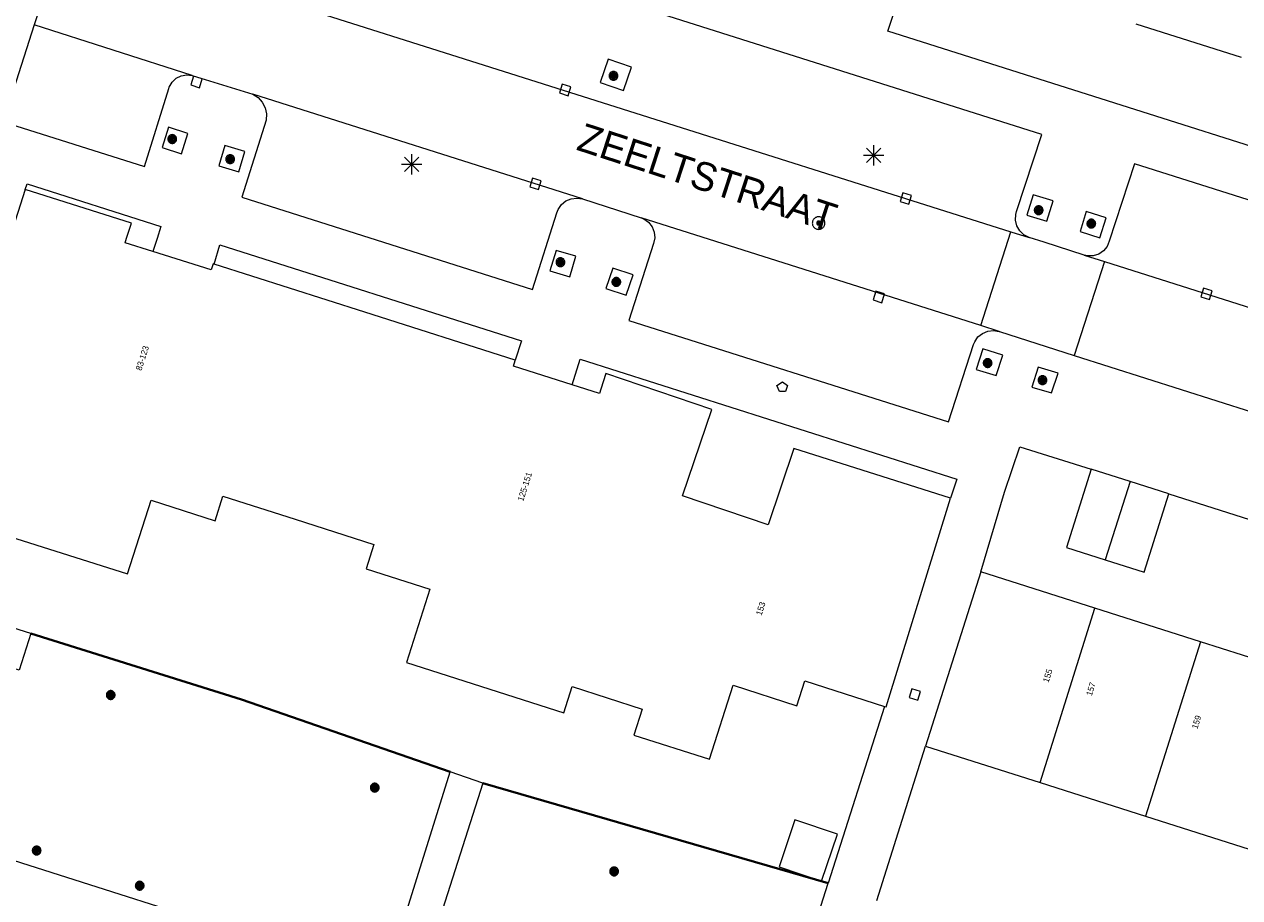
# Model space of a CAD drawing. Header units: metres. Extents: x 135779 to 137489, y 452643 to 455118.
# Tile 28 of 256: x 136332 to 136392, y 452886 to 452929. Entities that reach past the tile are written whole.
import ezdxf
from ezdxf.enums import TextEntityAlignment as Align

# ---------------------------------------------------------------- set-up
doc = ezdxf.new("R2010")
doc.units = ezdxf.units.M
doc.linetypes.add('DGN_Style_4', pattern=[89.853097, 44.898487, -22.449243, 0.056123, -22.449243])
for name, color, linetype, lineweight in [('KTop_BTD_Groenvoorziening_gras- en kruidachtigen', 62, 'Continuous', 13), ('KTop_NAR_Huisnummer (t)', 7, 'Continuous', 13), ('KTop_OBW_Overig Plus', 1, 'Continuous', 13), ('KTop_ORL_Weg_Straatnaam (t)', 7, 'Continuous', 13), ('KTop_PAL_Lichtmast', 40, 'Continuous', 13), ('KTop_PND_Grondvlaksituatie van BAG-pand [tachy]', 1, 'Continuous', 13), ('KTop_PND_Pandscheiding', 40, 'Continuous', 13), ('KTop_PUT_Brandkraan of -put', 1, 'Continuous', 13), ('KTop_PUT_Inspectie- of rioolput', 15, 'Continuous', 13), ('KTop_PUT_Kolk', 15, 'Continuous', 13), ('KTop_SHD_Hek (l)', 15, 'DGN_Style_4', 40), ('KTop_VGO_Boom', 92, 'Continuous', 13), ('KTop_WGD_Parkeervlak', 251, 'Continuous', 13), ('KTop_WGD_Rijbaan_Lokale weg', 251, 'Continuous', 13), ('KTop_WGD_Rijbaan_Lokale weg_verkeersdrempel', 40, 'Continuous', 13), ('KTop_WGD_Voetpad', 251, 'Continuous', 13)]:
    doc.layers.add(name, color=color, linetype=linetype, lineweight=lineweight)
doc.styles.add('Style-ROVU', font='ROVU.shx')

# ---------------------------------------------------------------- blocks, each defined once
blk = doc.blocks.new('PAL_Lichtmast')
at = {"layer": 'KTop_PAL_Lichtmast'}
for p, q in [((-0.354, -0.354), (0.354, 0.354)), ((0.354, -0.354), (-0.354, 0.354)), ((0, -0.5), (0, 0.5)), ((-0.5, 0), (0.5, 0))]:
    blk.add_line(p, q, dxfattribs=at)
blk = doc.blocks.new('PUT_Brandkraan_of_-put')
at = {"layer": 'KTop_PUT_Brandkraan of -put'}
for p, q in [((-0.25, 0.034), (0, 0.25)), ((-0.158, -0.25), (-0.25, 0.034)), ((0, 0.25), (0.25, 0.033)), ((0.25, 0.033), (0.158, -0.25)), ((0.158, -0.25), (-0.158, -0.25))]:
    blk.add_line(p, q, dxfattribs=at)
blk = doc.blocks.new('PUT_Inspectie-_of_rioolput')
at = {"layer": 'KTop_PUT_Inspectie- of rioolput', "flags": 128}
for points in [[(0.31, 0), (0.308, 0.032), (0.303, 0.064), (0.294, 0.095), (0.283, 0.126), (0.268, 0.155), (0.25, 0.182), (0.23, 0.207), (0.207, 0.23), (0.182, 0.25), (0.154, 0.268), (0.126, 0.283), (0.095, 0.294), (0.064, 0.303), (0.032, 0.308), (0, 0.309), (-0.032, 0.308), (-0.064, 0.303), (-0.096, 0.294), (-0.126, 0.283), (-0.155, 0.268), (-0.182, 0.25), (-0.207, 0.23), (-0.23, 0.207), (-0.25, 0.182), (-0.268, 0.154), (-0.283, 0.126), (-0.294, 0.095), (-0.303, 0.064), (-0.308, 0.032), (-0.309, 0), (-0.308, -0.032), (-0.303, -0.064), (-0.294, -0.096), (-0.283, -0.126), (-0.268, -0.155), (-0.25, -0.182), (-0.23, -0.207), (-0.207, -0.23), (-0.182, -0.25), (-0.155, -0.268), (-0.126, -0.283), (-0.096, -0.294), (-0.064, -0.303), (-0.032, -0.308), (0, -0.309), (0.032, -0.308), (0.064, -0.303), (0.095, -0.294), (0.126, -0.283), (0.155, -0.268), (0.182, -0.25), (0.207, -0.23), (0.23, -0.207), (0.25, -0.182), (0.268, -0.155), (0.283, -0.126), (0.294, -0.096), (0.303, -0.064), (0.308, -0.032), (0.31, 0)], [(0.095, 0), (0.094, 0.009), (0.092, 0.019), (0.09, 0.029), (0.086, 0.038), (0.082, 0.047), (0.076, 0.055), (0.07, 0.063), (0.063, 0.07), (0.055, 0.076), (0.047, 0.082), (0.038, 0.086), (0.029, 0.09), (0.019, 0.092), (0.009, 0.094), (0, 0.094), (-0.01, 0.094), (-0.02, 0.092), (-0.029, 0.09), (-0.039, 0.086), (-0.048, 0.082), (-0.056, 0.076), (-0.064, 0.07), (-0.071, 0.063), (-0.077, 0.055), (-0.082, 0.047), (-0.087, 0.038), (-0.09, 0.029), (-0.093, 0.019), (-0.094, 0.009), (-0.095, 0), (-0.094, -0.01), (-0.093, -0.02), (-0.09, -0.029), (-0.087, -0.039), (-0.082, -0.048), (-0.077, -0.056), (-0.071, -0.064), (-0.064, -0.071), (-0.056, -0.077), (-0.047, -0.082), (-0.039, -0.087), (-0.029, -0.09), (-0.02, -0.093), (-0.01, -0.094), (0, -0.095), (0.009, -0.094), (0.019, -0.093), (0.029, -0.09), (0.038, -0.087), (0.047, -0.082), (0.055, -0.077), (0.063, -0.071), (0.07, -0.064), (0.076, -0.056), (0.082, -0.047), (0.086, -0.039), (0.09, -0.029), (0.092, -0.02), (0.094, -0.01), (0.095, 0)], [(0.035, 0), (0.034, 0.003), (0.034, 0.007), (0.033, 0.01), (0.031, 0.014), (0.03, 0.017), (0.028, 0.02), (0.026, 0.023), (0.023, 0.026), (0.02, 0.028), (0.017, 0.03), (0.014, 0.031), (0.01, 0.033), (0.007, 0.034), (0.003, 0.034), (0, 0.034), (-0.004, 0.034), (-0.007, 0.034), (-0.011, 0.033), (-0.014, 0.031), (-0.018, 0.03), (-0.021, 0.028), (-0.023, 0.026), (-0.026, 0.023), (-0.028, 0.02), (-0.03, 0.017), (-0.032, 0.014), (-0.033, 0.01), (-0.034, 0.007), (-0.035, 0.003), (-0.035, 0), (-0.035, -0.004), (-0.034, -0.007), (-0.033, -0.011), (-0.032, -0.014), (-0.03, -0.018), (-0.028, -0.021), (-0.026, -0.023), (-0.023, -0.026), (-0.021, -0.028), (-0.017, -0.03), (-0.014, -0.032), (-0.011, -0.033), (-0.007, -0.034), (-0.004, -0.035), (0, -0.035), (0.003, -0.035), (0.007, -0.034), (0.01, -0.033), (0.014, -0.032), (0.017, -0.03), (0.02, -0.028), (0.023, -0.026), (0.026, -0.023), (0.028, -0.021), (0.03, -0.017), (0.031, -0.014), (0.033, -0.011), (0.034, -0.007), (0.034, -0.004), (0.035, 0)], [(0.01, 0.02), (0.007, 0.02), (0.005, 0.021), (0.003, 0.022), (0.001, 0.022), (-0.001, 0.022), (-0.004, 0.022), (-0.006, 0.021), (-0.008, 0.02), (-0.01, 0.019), (-0.012, 0.018), (-0.014, 0.017), (-0.016, 0.015), (-0.017, 0.013), (-0.019, 0.012), (-0.02, 0.009), (-0.021, 0.007), (-0.022, 0.005), (-0.022, 0.003), (-0.022, 0.001), (-0.022, -0.001), (-0.022, -0.004), (-0.022, -0.006), (-0.021, -0.008), (-0.02, -0.01), (-0.019, -0.012), (-0.017, -0.014), (-0.016, -0.016), (-0.014, -0.017), (-0.012, -0.019), (-0.01, -0.02), (-0.008, -0.021), (-0.006, -0.022), (-0.003, -0.022), (-0.001, -0.022), (0.001, -0.022), (0.003, -0.022), (0.005, -0.022), (0.008, -0.021), (0.01, -0.02), (0.012, -0.019), (0.014, -0.017), (0.015, -0.016), (0.017, -0.014), (0.018, -0.012), (0.02, -0.01), (0.02, -0.008), (0.021, -0.006), (0.022, -0.003), (0.022, -0.001), (0.022, 0.001), (0.022, 0.003), (0.021, 0.005), (0.02, 0.008), (0.019, 0.01), (0.018, 0.012), (0.017, 0.014), (0.015, 0.015), (0.013, 0.017), (0.012, 0.018), (0.01, 0.02)]]:
    blk.add_lwpolyline(points, dxfattribs=at)
blk = doc.blocks.new('PUT_Kolk')
at = {"layer": 'KTop_PUT_Kolk', "flags": 128}
blk.add_lwpolyline([(0.225, -0.225), (0.225, 0.225), (-0.225, 0.225), (-0.225, -0.225), (0.225, -0.225)], dxfattribs=at)
blk = doc.blocks.new('VGO_Boom')
at = {"layer": 'KTop_VGO_Boom', "flags": 128}
for points in [[(0.215, 0), (0.214, 0.022), (0.21, 0.045), (0.204, 0.066), (0.196, 0.087), (0.186, 0.108), (0.174, 0.126), (0.16, 0.144), (0.144, 0.16), (0.126, 0.174), (0.107, 0.186), (0.087, 0.196), (0.066, 0.204), (0.045, 0.21), (0.022, 0.214), (-0.001, 0.215), (-0.023, 0.214), (-0.045, 0.21), (-0.067, 0.204), (-0.088, 0.196), (-0.108, 0.186), (-0.127, 0.174), (-0.144, 0.16), (-0.16, 0.144), (-0.174, 0.126), (-0.187, 0.107), (-0.197, 0.087), (-0.205, 0.066), (-0.211, 0.045), (-0.214, 0.022), (-0.215, -0.001), (-0.214, -0.023), (-0.211, -0.045), (-0.205, -0.067), (-0.197, -0.088), (-0.187, -0.108), (-0.174, -0.127), (-0.16, -0.144), (-0.144, -0.16), (-0.127, -0.174), (-0.108, -0.187), (-0.088, -0.197), (-0.067, -0.205), (-0.045, -0.211), (-0.023, -0.214), (0, -0.215), (0.022, -0.214), (0.045, -0.211), (0.066, -0.205), (0.087, -0.197), (0.108, -0.187), (0.126, -0.174), (0.144, -0.16), (0.16, -0.144), (0.174, -0.127), (0.186, -0.108), (0.196, -0.088), (0.204, -0.067), (0.21, -0.045), (0.214, -0.023), (0.215, -0.001)], [(0.155, 0), (0.154, 0.016), (0.152, 0.032), (0.147, 0.048), (0.142, 0.063), (0.134, 0.078), (0.125, 0.091), (0.115, 0.104), (0.104, 0.115), (0.091, 0.125), (0.077, 0.134), (0.063, 0.142), (0.048, 0.147), (0.032, 0.152), (0.016, 0.154), (-0.001, 0.155), (-0.017, 0.154), (-0.033, 0.152), (-0.048, 0.147), (-0.064, 0.142), (-0.078, 0.134), (-0.092, 0.125), (-0.104, 0.115), (-0.116, 0.104), (-0.126, 0.091), (-0.135, 0.077), (-0.142, 0.063), (-0.148, 0.048), (-0.152, 0.032), (-0.155, 0.016), (-0.155, -0.001), (-0.155, -0.017), (-0.152, -0.033), (-0.148, -0.048), (-0.142, -0.064), (-0.135, -0.078), (-0.126, -0.092), (-0.116, -0.104), (-0.104, -0.116), (-0.092, -0.126), (-0.078, -0.135), (-0.064, -0.142), (-0.048, -0.148), (-0.033, -0.152), (-0.017, -0.155), (0, -0.155), (0.016, -0.155), (0.032, -0.152), (0.048, -0.148), (0.063, -0.142), (0.078, -0.135), (0.091, -0.126), (0.104, -0.116), (0.115, -0.104), (0.125, -0.092), (0.134, -0.078), (0.142, -0.064), (0.147, -0.048), (0.152, -0.033), (0.154, -0.017), (0.155, -0.001)], [(0.095, 0), (0.094, 0.01), (0.093, 0.02), (0.09, 0.029), (0.087, 0.039), (0.082, 0.048), (0.077, 0.056), (0.071, 0.064), (0.064, 0.071), (0.056, 0.077), (0.047, 0.082), (0.039, 0.087), (0.029, 0.09), (0.02, 0.093), (0.01, 0.094), (-0.001, 0.095), (-0.01, 0.094), (-0.02, 0.093), (-0.03, 0.09), (-0.039, 0.087), (-0.048, 0.082), (-0.056, 0.077), (-0.064, 0.071), (-0.071, 0.064), (-0.077, 0.056), (-0.083, 0.047), (-0.087, 0.039), (-0.091, 0.029), (-0.093, 0.02), (-0.095, 0.01), (-0.095, -0.001), (-0.095, -0.01), (-0.093, -0.02), (-0.091, -0.03), (-0.087, -0.039), (-0.083, -0.048), (-0.077, -0.056), (-0.071, -0.064), (-0.064, -0.071), (-0.056, -0.077), (-0.048, -0.083), (-0.039, -0.087), (-0.03, -0.091), (-0.02, -0.093), (-0.01, -0.095), (0, -0.095), (0.01, -0.095), (0.02, -0.093), (0.029, -0.091), (0.039, -0.087), (0.048, -0.083), (0.056, -0.077), (0.064, -0.071), (0.071, -0.064), (0.077, -0.056), (0.082, -0.048), (0.087, -0.039), (0.09, -0.03), (0.093, -0.02), (0.094, -0.01), (0.095, -0.001)], [(0.035, 0), (0.035, 0.004), (0.034, 0.007), (0.033, 0.011), (0.032, 0.014), (0.03, 0.018), (0.028, 0.021), (0.026, 0.023), (0.023, 0.026), (0.021, 0.028), (0.017, 0.03), (0.014, 0.032), (0.011, 0.033), (0.007, 0.034), (0.004, 0.035), (-0.001, 0.035), (-0.004, 0.035), (-0.008, 0.034), (-0.011, 0.033), (-0.015, 0.032), (-0.018, 0.03), (-0.021, 0.028), (-0.024, 0.026), (-0.027, 0.023), (-0.029, 0.021), (-0.031, 0.017), (-0.032, 0.014), (-0.034, 0.011), (-0.035, 0.007), (-0.035, 0.004), (-0.035, -0.001), (-0.035, -0.004), (-0.035, -0.008), (-0.034, -0.011), (-0.032, -0.015), (-0.031, -0.018), (-0.029, -0.021), (-0.027, -0.024), (-0.024, -0.027), (-0.021, -0.029), (-0.018, -0.031), (-0.015, -0.032), (-0.011, -0.034), (-0.008, -0.035), (-0.004, -0.035), (0, -0.035), (0.004, -0.035), (0.007, -0.035), (0.011, -0.034), (0.014, -0.032), (0.018, -0.031), (0.021, -0.029), (0.023, -0.027), (0.026, -0.024), (0.028, -0.021), (0.03, -0.018), (0.032, -0.015), (0.033, -0.011), (0.034, -0.008), (0.035, -0.004), (0.035, 0)]]:
    blk.add_lwpolyline(points, dxfattribs=at)

msp = doc.modelspace()

# ---------------------------------------------------------------- linework, layer by layer
at = {"layer": 'KTop_BTD_Groenvoorziening_gras- en kruidachtigen', "flags": 128}
for points in [[(136353.029, 452891.79), (136342.761, 452895.341), (136332.396, 452898.597)], [(136371.629, 452886.311), (136354.635, 452891.234)]]:
    msp.add_lwpolyline(points, dxfattribs=at)
at = {"layer": 'KTop_OBW_Overig Plus', "flags": 128}
msp.add_lwpolyline([(136371.307, 452886.41), (136372.084, 452888.73), (136369.996, 452889.43), (136369.219, 452887.11), (136371.307, 452886.41)], dxfattribs=at)
at = {"layer": 'KTop_PND_Grondvlaksituatie van BAG-pand [tachy]', "flags": 128}
for points in [[(136332.121, 452920.431), (136331.155, 452917.4), (136330.751, 452916.131), (136326.17, 452917.593), (136324.674, 452918.071), (136320.65, 452919.355), (136318.596, 452920.011), (136315.431, 452921.021), (136316.914, 452925.673), (136317.251, 452926.731), (136319.071, 452932.441), (136320.233, 452932.07)], [(136386.764, 452928.586), (136391.943, 452926.95)], [(136338.396, 452917.395), (136337.041, 452917.821), (136337.113, 452918.045), (136337.351, 452918.781), (136332.121, 452920.431)], [(136341.412, 452916.765), (136341.361, 452916.781), (136341.331, 452916.685), (136341.271, 452916.491), (136338.396, 452917.395)], [(136356.231, 452912.041), (136348.838, 452914.398), (136341.412, 452916.765)], [(136359.034, 452910.83), (136356.141, 452911.751), (136356.226, 452912.025), (136356.231, 452912.041)], [(136377.641, 452905.251), (136369.941, 452907.701), (136368.671, 452903.941), (136364.461, 452905.361), (136365.901, 452909.621), (136360.691, 452911.381), (136360.451, 452910.621), (136360.381, 452910.401), (136359.034, 452910.83)], [(136321.014, 452906.631), (136337.161, 452901.531), (136338.311, 452905.151), (136341.461, 452904.141), (136341.841, 452905.351), (136345.406, 452904.214), (136349.271, 452902.981), (136348.891, 452901.771), (136352.031, 452900.771), (136350.881, 452897.171), (136358.621, 452894.701), (136359.031, 452895.981), (136362.471, 452894.881), (136362.071, 452893.601), (136365.791, 452892.421), (136366.951, 452896.051), (136370.091, 452895.041), (136370.481, 452896.261), (136374.396, 452895.008)], [(136384.571, 452906.681), (136383.351, 452902.831), (136385.261, 452902.226)], [(136386.481, 452906.076), (136384.571, 452906.681)], [(136388.391, 452905.471), (136386.481, 452906.076)], [(136385.261, 452902.226), (136387.171, 452901.621), (136388.391, 452905.471)], [(136374.396, 452895.008), (136374.481, 452894.981), (136377.641, 452905.251)], [(136379.141, 452901.631), (136376.411, 452893.061)], [(136384.755, 452899.842), (136379.141, 452901.631)], [(136389.955, 452898.186), (136384.755, 452899.842)], [(136395.109, 452896.543), (136389.955, 452898.186)], [(136376.411, 452893.061), (136382.059, 452891.258)], [(136382.059, 452891.258), (136387.24, 452889.605)], [(136387.24, 452889.605), (136392.335, 452887.979)]]:
    msp.add_lwpolyline(points, dxfattribs=at)
at = {"layer": 'KTop_PND_Pandscheiding', "flags": 128}
for points in [[(136386.481, 452906.076), (136385.261, 452902.226)], [(136382.059, 452891.258), (136384.755, 452899.842)], [(136389.955, 452898.186), (136387.24, 452889.605)]]:
    msp.add_lwpolyline(points, dxfattribs=at)
at = {"layer": 'KTop_SHD_Hek (l)', "flags": 128}
for points in [[(136332.396, 452898.597), (136342.761, 452895.341), (136353.029, 452891.79)], [(136354.635, 452891.234), (136371.629, 452886.311)]]:
    msp.add_lwpolyline(points, dxfattribs=at)
at = {"layer": 'KTop_WGD_Parkeervlak', "flags": 128}
msp.add_lwpolyline([(136360.804, 452926.842), (136360.415, 452925.703), (136361.559, 452925.313), (136361.947, 452926.452), (136360.804, 452926.842)], dxfattribs=at)
at = {"layer": 'KTop_WGD_Rijbaan_Lokale weg', "flags": 128}
for points in [[(136332.35, 452933.326), (136332.477, 452933.285), (136333.474, 452931.357), (136332.568, 452928.544)], [(136339.781, 452931.29), (136380.617, 452918.358)], [(136340.341, 452926.051), (136332.568, 452928.544)], [(136340.341, 452926.051), (136343.321, 452925.131)], [(136359.541, 452919.974), (136343.321, 452925.131)], [(136359.541, 452919.974), (136362.421, 452919.051)], [(136379.135, 452913.742), (136362.421, 452919.051)], [(136379.135, 452913.742), (136380.617, 452918.358)], [(136385.227, 452916.892), (136383.737, 452912.277)], [(136385.227, 452916.892), (136403.147, 452911.202)], [(136383.737, 452912.277), (136403.041, 452906.131), (136410.891, 452899.831), (136438.299, 452891.095)]]:
    msp.add_lwpolyline(points, dxfattribs=at)
at = {"layer": 'KTop_WGD_Rijbaan_Lokale weg_verkeersdrempel', "flags": 128}
for points in [[(136380.617, 452918.358), (136381.51, 452918.075)], [(136384.221, 452917.211), (136382.251, 452917.851), (136381.51, 452918.075)], [(136384.221, 452917.211), (136385.227, 452916.892)], [(136380.036, 452913.456), (136379.135, 452913.742)], [(136380.036, 452913.456), (136380.051, 452913.451), (136383.737, 452912.277)]]:
    msp.add_lwpolyline(points, dxfattribs=at)
at = {"layer": 'KTop_WGD_Voetpad', "flags": 128}
for points in [[(136381.51, 452918.075), (136381.26, 452918.207), (136381.056, 452918.404), (136380.915, 452918.65), (136380.848, 452918.925), (136380.86, 452919.208), (136380.901, 452919.361), (136382.141, 452923.151), (136345.738, 452934.69), (136342.14, 452935.83), (136340.921, 452931.931), (136340.795, 452931.682), (136340.603, 452931.479), (136340.363, 452931.338), (136340.092, 452931.271), (136339.813, 452931.283), (136339.781, 452931.29)], [(136407.211, 452922.121), (136406.001, 452918.261), (136374.559, 452928.235), (136375.822, 452932.045)], [(136332.568, 452928.544), (136331.031, 452923.771), (136337.991, 452921.571), (136339.181, 452925.401), (136339.209, 452925.48), (136339.347, 452925.719), (136339.548, 452925.909), (136339.795, 452926.033), (136340.067, 452926.082), (136340.341, 452926.051)], [(136343.321, 452925.131), (136343.576, 452924.963), (136343.782, 452924.734), (136343.921, 452924.459), (136343.986, 452924.158), (136343.971, 452923.851), (136342.781, 452920.061), (136357.081, 452915.511), (136358.281, 452919.291), (136358.347, 452919.462), (136358.506, 452919.695), (136358.724, 452919.874), (136358.983, 452919.985), (136359.263, 452920.019), (136359.541, 452919.974)], [(136339.811, 452922.201), (136340.121, 452923.201), (136339.171, 452923.511), (136338.861, 452922.511), (136339.811, 452922.201)], [(136341.651, 452921.601), (136342.631, 452921.301), (136342.931, 452922.311), (136341.951, 452922.611), (136341.651, 452921.601)], [(136403.147, 452911.202), (136402.898, 452911.328), (136402.695, 452911.519), (136402.554, 452911.76), (136402.487, 452912.03), (136402.499, 452912.309), (136402.541, 452912.461), (136403.741, 452916.311), (136386.701, 452921.701), (136385.461, 452917.891), (136385.35, 452917.634), (136385.17, 452917.419), (136384.938, 452917.264), (136384.671, 452917.18), (136384.391, 452917.174), (136384.221, 452917.211)], [(136332.121, 452920.431), (136332.211, 452920.711), (136338.801, 452918.621), (136338.607, 452918.035), (136338.396, 452917.395)], [(136381.401, 452919.181), (136382.391, 452918.881), (136382.701, 452919.881), (136381.711, 452920.181), (136381.401, 452919.181)], [(136362.421, 452919.051), (136362.562, 452918.99), (136362.791, 452918.824), (136362.964, 452918.601), (136363.068, 452918.339), (136363.094, 452918.058), (136363.041, 452917.781), (136361.821, 452914.001), (136377.541, 452909.011), (136378.781, 452912.811), (136378.839, 452912.952), (136378.999, 452913.184), (136379.218, 452913.361), (136379.478, 452913.471), (136379.758, 452913.503), (136380.036, 452913.456)], [(136384.021, 452918.371), (136385.001, 452918.061), (136385.301, 452919.051), (136384.321, 452919.361), (136384.021, 452918.371)], [(136341.412, 452916.765), (136341.691, 452917.711), (136356.541, 452913.001), (136356.231, 452912.041)], [(136358.241, 452917.441), (136357.941, 452916.431), (136358.921, 452916.141), (136359.221, 452917.151), (136358.241, 452917.441)], [(136360.691, 452915.571), (136361.691, 452915.241), (136362.031, 452916.241), (136361.031, 452916.571), (136360.691, 452915.571)], [(136379.241, 452912.601), (136378.911, 452911.591), (136379.891, 452911.281), (136380.221, 452912.291), (136379.241, 452912.601)], [(136359.034, 452910.83), (136359.431, 452912.091), (136377.952, 452906.194), (136377.641, 452905.251)], [(136382.621, 452910.431), (136382.941, 452911.411), (136381.961, 452911.701), (136381.641, 452910.721), (136382.621, 452910.431)], [(136379.141, 452901.631), (136380.311, 452905.541), (136381.051, 452907.771), (136384.571, 452906.681)], [(136332.396, 452898.597), (136324.458, 452901.091), (136312.518, 452904.847), (136310.963, 452905.342)], [(136388.391, 452905.471), (136394.88, 452903.408)], [(136332.396, 452898.597), (136331.82, 452896.8), (136328.31, 452897.88), (136325.54, 452889.34), (136349.85, 452881.61), (136353.029, 452891.79)], [(136374.396, 452895.008), (136371.629, 452886.311)], [(136374.02, 452885.461), (136376.411, 452893.061)], [(136354.635, 452891.234), (136353.029, 452891.79)], [(136354.635, 452891.234), (136351.4, 452881.11), (136366.94, 452876.22), (136368.71, 452877.14), (136371.629, 452886.311)]]:
    msp.add_lwpolyline(points, dxfattribs=at)

# ---------------------------------------------------------------- block references
at = {"layer": 'KTop_PAL_Lichtmast'}
for p in [(136373.872, 452922.122), (136351.142, 452921.682)]:
    msp.add_blockref('PAL_Lichtmast', p, dxfattribs=at)
at = {"layer": 'KTop_PUT_Brandkraan of -put', "rotation": 72.38899887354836}
msp.add_blockref('PUT_Brandkraan_of_-put', (136369.342, 452910.722), dxfattribs=at)
at = {"layer": 'KTop_PUT_Inspectie- of rioolput', "rotation": 252.3781790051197}
msp.add_blockref('PUT_Inspectie-_of_rioolput', (136371.158, 452918.787), dxfattribs=at)
at = {"layer": 'KTop_PUT_Kolk'}
for p, rotation in [((136340.554, 452925.728), 72.84324390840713), ((136358.688, 452925.336), 252.4279761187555), ((136357.231, 452920.718), 252.3624157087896), ((136375.447, 452919.998), 252.427976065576), ((136374.122, 452915.153), 72.37817900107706), ((136390.243, 452915.307), 252.3841950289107), ((136375.897, 452895.599), 162.8972710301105)]:
    msp.add_blockref('PUT_Kolk', p, dxfattribs=dict(at, rotation=rotation))
at = {"layer": 'KTop_VGO_Boom'}
for p in [(136361.065, 452926.031), (136339.355, 452922.921), (136342.205, 452921.931), (136381.985, 452919.421), (136384.575, 452918.761), (136358.455, 452916.861), (136361.205, 452915.891), (136379.475, 452911.901), (136382.175, 452911.061), (136336.328, 452895.57), (136349.32, 452891.013), (136332.684, 452887.919), (136361.097, 452886.892), (136337.754, 452886.189)]:
    msp.add_blockref('VGO_Boom', p, dxfattribs=at)

# ---------------------------------------------------------------- texts
at = {"layer": 'KTop_NAR_Huisnummer (t)', "style": 'Style-ROVU'}
for s, rotation, p in [('83-123', 72.3, (136338.073, 452912.739)), ('125-151', 72.3, (136356.927, 452906.522)), ('153', 72.3, (136368.41, 452900.141)), ('155', 72.3, (136382.529, 452896.838)), ('157', 72.4, (136384.657, 452896.182)), ('159', 72.4, (136389.852, 452894.556))]:
    msp.add_text(s, height=0.3, rotation=rotation, dxfattribs=at).set_placement(p, align=Align.MIDDLE_RIGHT)
at = {"layer": 'KTop_ORL_Weg_Straatnaam (t)', "style": 'Style-ROVU'}
msp.add_text('ZEELTSTRAAT', height=1.4, rotation=341.99993, dxfattribs=at).set_placement((136359.185, 452922.407))

doc.saveas('drawing.dxf')
